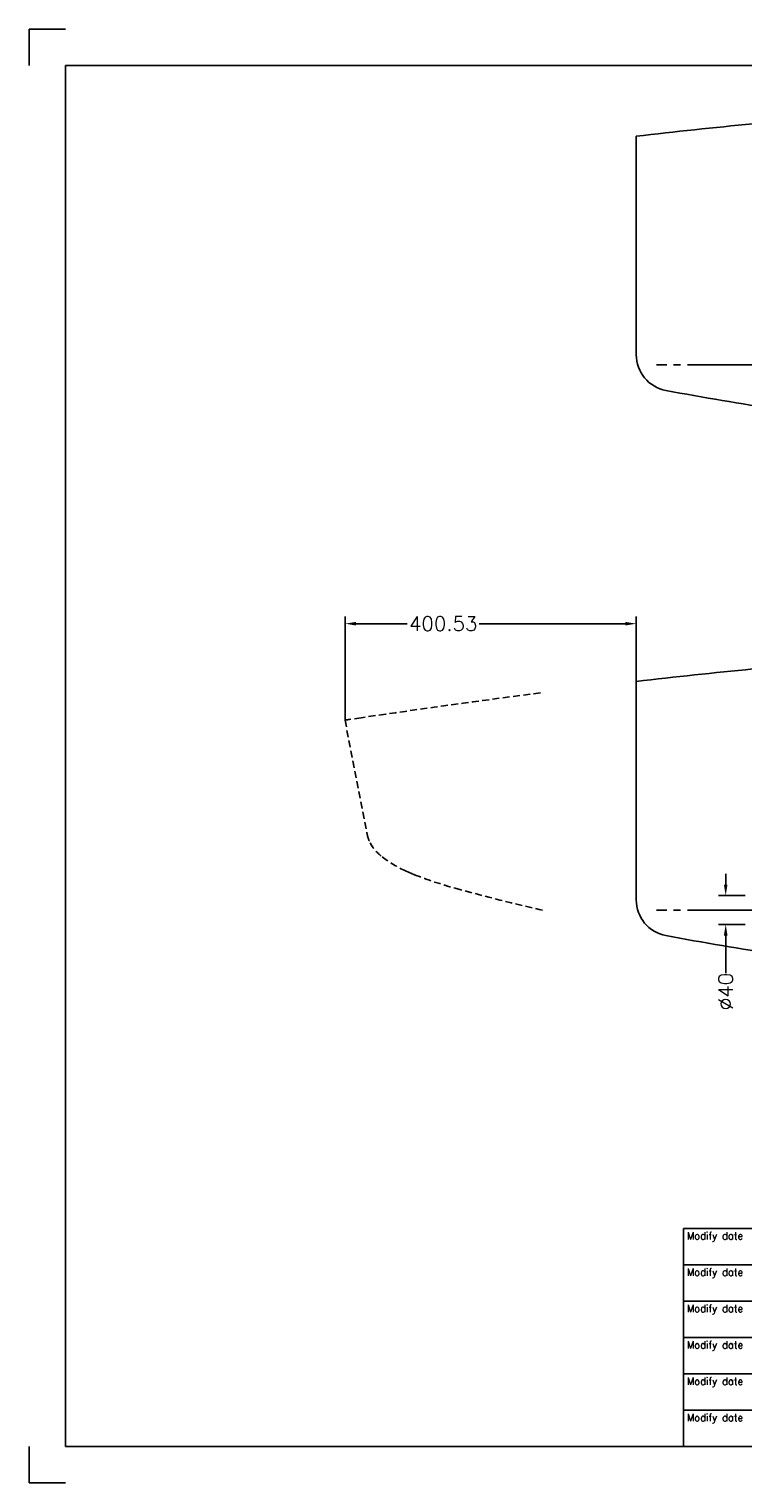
# Model space of a CAD drawing. Extents: x -2460 to 390, y -788 to 1212.
# Tile 1 of 5: x -2460 to -1478, y -788 to 1212. Entities that reach past the tile are written whole.
import ezdxf

# ---------------------------------------------------------------- set-up
doc = ezdxf.new("R2010")
doc.units = 0
doc.header["$LTSCALE"] = 1.5
doc.header["$PDMODE"] = 2
doc.header["$PDSIZE"] = 5
doc.linetypes.add('CENTER', pattern=[50.8, 31.75, -6.35, 6.35, -6.35])
doc.linetypes.add('HIDDEN', pattern=[9.525, 6.35, -3.175])
doc.layers.get('DEFPOINTS').update_dxf_attribs({"linetype": 'CONTINUOUS'})
for name, color, linetype in [('Blade', 1, 'CONTINUOUS'), ('CENTER', 9, 'CENTER'), ('RAMME', 7, 'CONTINUOUS')]:
    doc.layers.add(name, color=color, linetype=linetype)
doc.layers.add('DIMS', color=7, linetype='CONTINUOUS', lineweight=15)
doc.styles.add('ROMANS', font='romans')
doc.dimstyles.new('Text 20', dxfattribs={"dimtxt": 20, "dimasz": 15, "dimexe": 10, "dimexo": 0, "dimgap": 0, "dimtad": 0, "dimdsep": 46, "dimtxsty": 'ROMANS', "dimcen": 10, "dimazin": 2, "dimtfac": 0.65, "dimtofl": 0, "dimtmove": 0, "dimatfit": 0, "dimfxl": 0, "dimtolj": 1, "dimarcsym": 0})

# ---------------------------------------------------------------- blocks, each defined once
blk = doc.blocks.new('*D18')
at = {"layer": 'DEFPOINTS', "color": 0}
for p in [(-1475, 20), (-1502, -20), (-1475, -20)]:
    blk.add_point(p, dxfattribs=at)
at = {"layer": 'DIMS', "color": 0, "lineweight": -2}
for p, q in [((-1502, 35), (-1502, 50)), ((-1475, 20), (-1512, 20)), ((-1475, -20), (-1512, -20)), ((-1502, -35), (-1502, -86.8))]:
    blk.add_line(p, q, dxfattribs=at)
at = {"layer": 'DIMS', "color": 0}
for points in [[(-1504.5, 35), (-1499.5, 35), (-1502, 20)], [(-1504.5, -35), (-1499.5, -35), (-1502, -20)]]:
    blk.add_solid(points, dxfattribs=at)
at = {"layer": 'DIMS', "color": 0, "insert": (-1502, -112), "char_height": 20, "attachment_point": 5, "rotation": 90, "style": 'ROMANS'}
blk.add_mtext('\\A1;%%C40', dxfattribs=at)
blk = doc.blocks.new('*D44')
at = {"layer": 'DEFPOINTS', "color": 0}
for p in [(-2025.5, 394), (-1625, 314.7), (-2025.5, 261.3)]:
    blk.add_point(p, dxfattribs=at)
at = {"layer": 'DIMS', "color": 0, "lineweight": -2}
for p, q in [((-2025.5, 261.3), (-2025.5, 404)), ((-1625, 314.7), (-1625, 404)), ((-2010.5, 394), (-1940, 394)), ((-1640, 394), (-1841, 394))]:
    blk.add_line(p, q, dxfattribs=at)
at = {"layer": 'DIMS', "color": 0}
for points in [[(-2010.5, 396.5), (-2010.5, 391.5), (-2025.5, 394)], [(-1640, 396.5), (-1640, 391.5), (-1625, 394)]]:
    blk.add_solid(points, dxfattribs=at)
at = {"layer": 'DIMS', "color": 0, "insert": (-1890.5, 394), "char_height": 20, "attachment_point": 5, "style": 'ROMANS'}
blk.add_mtext('\\A1;400.53', dxfattribs=at)

msp = doc.modelspace()

# ---------------------------------------------------------------- linework, layer by layer
at = {"layer": 'Blade'}
for p, q in [((-1625, 1064.673), (-1625, 764.043)), ((-1625, 314.673), (-1625, 14.043))]:
    msp.add_line(p, q, dxfattribs=at)
at = {"layer": 'Blade', "linetype": 'HIDDEN'}
for p, q in [((-2025.525, 261.327), (-1994.925, 103.901)), ((-2003.164, 264.699), (-2019.563, 262.24)), ((-1969.588, 269.612), (-2003.164, 264.699)), ((-1942.206, 54.017), (-1938.202, 52.21)), ((-1938.202, 52.21), (-1934.108, 50.442)), ((-1934.108, 50.442), (-1929.93, 48.712))]:
    msp.add_line(p, q, dxfattribs=at)
at = {"layer": 'Blade'}
for centre, radius, start, end in [((-429.985, -9400.212), 10532.895, 94.7601211, 96.5145489), ((-1575, 764.043), 50, 180, 259.432702), ((-725.529, 5317.523), 4682.039, 259.432702, 263.269823), ((-429.985, -10150.212), 10532.895, 94.7601211, 96.5145489), ((-1575, 14.043), 50, 180, 259.432702), ((-725.529, 4567.523), 4682.039, 259.432702, 263.269823)]:
    msp.add_arc(centre, radius, start, end, dxfattribs=at)
at = {"layer": 'Blade', "linetype": 'HIDDEN'}
for centre, radius, start, end in [((121.133, -14191.873), 14611.833, 97.3835921, 98.2263516), ((-1889.475, -606.661), 878.586, 98.514779, 98.908163), ((-1954.705, 111.543), 40.939, 190.758632, 207.635327), ((-1935.964, 122.947), 62.848, 208.920391, 232.28812), ((-1880.638, 193.812), 152.752, 232.130355, 246.230607), ((-1733.45, 546.218), 534.899, 248.449492, 254.754376), ((-1149.37, 2650.148), 2718.394, 254.537689, 257.222966)]:
    msp.add_arc(centre, radius, start, end, dxfattribs=at)
at = {"layer": 'CENTER'}
for p, q in [((321.9, 750), (-1597.3, 750)), ((160, 750), (-1525, 750)), ((321.9, 0), (-1597.3, 0)), ((160, 0), (-1525, 0))]:
    msp.add_line(p, q, dxfattribs=at)
at = {"layer": 'RAMME'}
for p, q in [((-2410, 1212), (-2460, 1212)), ((-2460, 1212), (-2460, 1162)), ((-2410, -738), (-2410, 1162)), ((-2410, 1162), (340, 1162)), ((-1560, -438), (340, -438)), ((-1560, -438), (-1560, -738)), ((-1060, -488), (-1560, -488)), ((-160, -538), (-1560, -538)), ((-160, -588), (-1560, -588)), ((-160, -638), (-1560, -638)), ((-160, -688), (-1560, -688)), ((-2460, -738), (-2460, -788)), ((340, -738), (-2410, -738)), ((-2460, -788), (-2410, -788))]:
    msp.add_line(p, q, dxfattribs=at)

# ---------------------------------------------------------------- texts
at = {"layer": 'RAMME', "style": 'ROMANS'}
for p in [(-1555.423, -453), (-1555.423, -503), (-1555.423, -553), (-1555.423, -603), (-1555.423, -653), (-1555.423, -703)]:
    msp.add_text('Modify date', height=9.91423, dxfattribs=at).set_placement(p)

# ---------------------------------------------------------------- dimensions: what is measured, and where the dimension line sits
at = {"layer": 'DIMS'}
dim = msp.add_linear_dim(base=(-2025.5253, 394), p1=(-1625, 314.673), p2=(-2025.5253, 261.3268), dimstyle='Text 20', dxfattribs=at)
dim.commit()
dim.dimension.update_dxf_attribs({"geometry": '*D44', "text_midpoint": (-1890.5, 394), "dimtype": 160})
dim = msp.add_linear_dim(base=(-1502, -20), p1=(-1475, 20), p2=(-1475, -20), angle=90, text='%%C<>', dimstyle='Text 20', dxfattribs=at)
dim.commit()
dim.dimension.update_dxf_attribs({"geometry": '*D18', "text_midpoint": (-1502, -112), "dimtype": 160})

doc.saveas('drawing.dxf')
